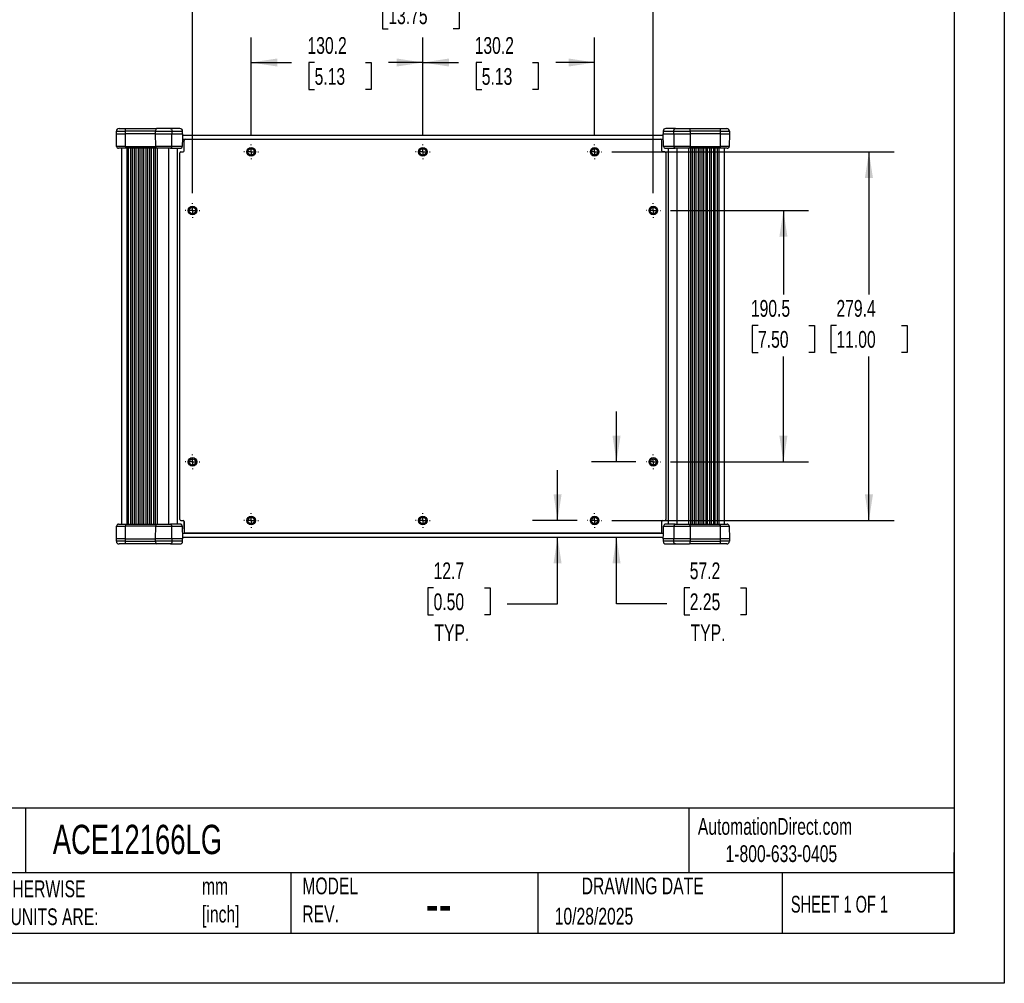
# Model space of a CAD drawing. Header units: millimetres. Extents: x 0 to 1676, y 0 to 1295.
# Tile 4 of 7: x 930 to 1676, y 0 to 730. Entities that reach past the tile are written whole.
import ezdxf

# ---------------------------------------------------------------- set-up
doc = ezdxf.new("R2010")
doc.units = ezdxf.units.MM
doc.header["$LTSCALE"] = 6
doc.linetypes.add('CENTERX2', pattern=[20.32, 12.7, -2.54, 2.54, -2.54])
doc.layers.add('CENTER', color=40, linetype='CENTERX2')
doc.layers.add('DIMENSIONS', color=140, linetype='Continuous', lineweight=25)
doc.layers.add('TEXT', color=140, linetype='Continuous', lineweight=25)
doc.styles.add('SLDTEXTSTYLE0', font='TXT', dxfattribs={"width": 0.7})
doc.styles.add('SLDTEXTSTYLE1', font='TXT', dxfattribs={"width": 0.65})
doc.dimstyles.new('SLDDIMSTYLE0', dxfattribs={"dimtxt": 12.948047, "dimasz": 19.812, "dimexe": 0, "dimexo": 0.0625, "dimgap": 3.237012, "dimtad": 0, "dimtih": 1, "dimtoh": 1, "dimdec": 1, "dimrnd": 1e-09, "dimzin": 12, "dimdsep": 46, "dimtxsty": 'SLDTEXTSTYLE0', "dimsah": 1, "dimcen": 0.09, "dimadec": 0, "dimazin": 3, "dimtfac": 1, "dimtdec": 1, "dimtofl": 0, "dimtmove": 0, "dimatfit": 3, "dimfxl": 0, "dimfrac": 2, "dimtolj": 1, "dimtzin": 12, "dimarcsym": 0})
doc.dimstyles.new('SLDDIMSTYLE1', dxfattribs={"dimtxt": 12.948047, "dimasz": 19.812, "dimexe": 0, "dimexo": 0.0625, "dimgap": 3.237012, "dimtad": 0, "dimtih": 1, "dimtoh": 1, "dimdec": 1, "dimrnd": 1e-09, "dimzin": 12, "dimdsep": 46, "dimtxsty": 'SLDTEXTSTYLE0', "dimsah": 1, "dimcen": 0.09, "dimadec": 0, "dimazin": 3, "dimtfac": 1, "dimtdec": 1, "dimtmove": 0, "dimatfit": 0, "dimfxl": 0, "dimfrac": 2, "dimtolj": 1, "dimtzin": 12, "dimarcsym": 0})

# ---------------------------------------------------------------- blocks, each defined once
blk = doc.blocks.new('_D_9')
at = {"layer": 'DIMENSIONS'}
for p, q in [((1105.6, 643.2), (1105.6, 716.85)), ((1235.78, 643.2), (1235.78, 716.85)), ((1105.6, 697.8), (1136.16, 697.8)), ((1153.71, 697.8), (1149.36, 697.8)), ((1149.36, 697.8), (1149.36, 677.23)), ((1192.19, 697.8), (1196.53, 697.8)), ((1196.53, 697.8), (1196.53, 677.23)), ((1235.78, 697.8), (1209.73, 697.8)), ((1149.36, 677.23), (1153.71, 677.23)), ((1196.53, 677.23), (1192.19, 677.23))]:
    blk.add_line(p, q, dxfattribs=at)
for points in [[(1105.6, 697.8), (1125.42, 694.76), (1125.42, 700.85)], [(1235.78, 697.8), (1215.97, 700.85), (1215.97, 694.76)]]:
    blk.add_solid(points, dxfattribs=at)
at = {"layer": 'DIMENSIONS', "char_height": 12.7, "attachment_point": 1, "style": 'SLDTEXTSTYLE0'}
for s, insert in [('130.2', (1148.32, 717.07)), ('5.13', (1153.71, 693.6))]:
    blk.add_mtext(s, dxfattribs=dict(at, insert=insert))
blk = doc.blocks.new('_D_10')
at = {"layer": 'DIMENSIONS'}
for p, q in [((1235.78, 643.2), (1235.78, 716.85)), ((1365.95, 643.2), (1365.95, 716.85)), ((1235.78, 697.8), (1262.85, 697.8)), ((1280.39, 697.8), (1276.05, 697.8)), ((1276.05, 697.8), (1276.05, 677.23)), ((1318.87, 697.8), (1323.22, 697.8)), ((1323.22, 697.8), (1323.22, 677.23)), ((1365.95, 697.8), (1336.41, 697.8)), ((1276.05, 677.23), (1280.39, 677.23)), ((1323.22, 677.23), (1318.87, 677.23))]:
    blk.add_line(p, q, dxfattribs=at)
for points in [[(1235.78, 697.8), (1255.59, 694.76), (1255.59, 700.85)], [(1365.95, 697.8), (1346.14, 700.85), (1346.14, 694.76)]]:
    blk.add_solid(points, dxfattribs=at)
at = {"layer": 'DIMENSIONS', "char_height": 12.7, "attachment_point": 1, "style": 'SLDTEXTSTYLE0'}
for s, insert in [('130.2', (1275.01, 717.07)), ('5.13', (1280.39, 693.6))]:
    blk.add_mtext(s, dxfattribs=dict(at, insert=insert))
blk = doc.blocks.new('_D_11')
at = {"layer": 'DIMENSIONS'}
for p, q in [((1061.15, 598.75), (1061.15, 762.84)), ((1410.4, 598.75), (1410.4, 762.84)), ((1061.15, 743.79), (1192.04, 743.79)), ((1209.58, 743.79), (1205.24, 743.79)), ((1205.24, 743.79), (1205.24, 723.21)), ((1258.83, 743.79), (1263.18, 743.79)), ((1263.18, 743.79), (1263.18, 723.21)), ((1410.4, 743.79), (1276.38, 743.79)), ((1205.24, 723.21), (1209.58, 723.21)), ((1263.18, 723.21), (1258.83, 723.21))]:
    blk.add_line(p, q, dxfattribs=at)
for points in [[(1061.15, 743.79), (1080.97, 740.74), (1080.97, 746.84)], [(1410.4, 743.79), (1390.59, 746.84), (1390.59, 740.74)]]:
    blk.add_solid(points, dxfattribs=at)
at = {"layer": 'DIMENSIONS', "char_height": 12.7, "attachment_point": 1, "style": 'SLDTEXTSTYLE0'}
for s, insert in [('349.3', (1209.58, 763.06)), ('13.75', (1209.58, 739.58))]:
    blk.add_mtext(s, dxfattribs=dict(at, insert=insert))
blk = doc.blocks.new('_D_12')
at = {"layer": 'DIMENSIONS'}
for p, q in [((1423.54, 585.62), (1528.04, 585.62)), ((1508.99, 585.62), (1508.99, 522.04)), ((1489.75, 498.56), (1485.4, 498.56)), ((1485.4, 498.56), (1485.4, 477.98)), ((1528.23, 498.56), (1532.57, 498.56)), ((1532.57, 498.56), (1532.57, 477.98)), ((1485.4, 477.98), (1489.75, 477.98)), ((1532.57, 477.98), (1528.23, 477.98)), ((1508.99, 395.12), (1508.99, 475.08)), ((1423.54, 395.12), (1528.04, 395.12))]:
    blk.add_line(p, q, dxfattribs=at)
for points in [[(1508.99, 585.62), (1505.94, 565.81), (1512.04, 565.81)], [(1508.99, 395.12), (1512.04, 414.93), (1505.94, 414.93)]]:
    blk.add_solid(points, dxfattribs=at)
at = {"layer": 'DIMENSIONS', "char_height": 12.7, "attachment_point": 1, "style": 'SLDTEXTSTYLE0'}
for s, insert in [('190.5', (1484.36, 517.83)), ('7.50', (1489.75, 494.35))]:
    blk.add_mtext(s, dxfattribs=dict(at, insert=insert))
blk = doc.blocks.new('_D_13')
at = {"layer": 'DIMENSIONS'}
for p, q in [((1379.09, 630.07), (1592.87, 630.07)), ((1573.82, 630.07), (1573.82, 522.04)), ((1549.19, 498.56), (1544.84, 498.56)), ((1544.84, 498.56), (1544.84, 477.98)), ((1598.44, 498.56), (1602.79, 498.56)), ((1602.79, 498.56), (1602.79, 477.98)), ((1544.84, 477.98), (1549.19, 477.98)), ((1602.79, 477.98), (1598.44, 477.98)), ((1573.82, 350.67), (1573.82, 475.08)), ((1379.09, 350.67), (1592.87, 350.67))]:
    blk.add_line(p, q, dxfattribs=at)
for points in [[(1573.82, 630.07), (1570.77, 610.26), (1576.86, 610.26)], [(1573.82, 350.67), (1576.86, 370.48), (1570.77, 370.48)]]:
    blk.add_solid(points, dxfattribs=at)
at = {"layer": 'DIMENSIONS', "char_height": 12.7, "attachment_point": 1, "style": 'SLDTEXTSTYLE0'}
for s, insert in [('279.4', (1549.19, 517.83)), ('11.00', (1549.19, 494.35))]:
    blk.add_mtext(s, dxfattribs=dict(at, insert=insert))
blk = doc.blocks.new('_D_14')
at = {"layer": 'DIMENSIONS'}
for p, q in [((1382.53, 395.12), (1382.53, 433.22)), ((1397.27, 395.12), (1363.48, 395.12)), ((1382.53, 287.6), (1382.53, 337.97)), ((1438.02, 299.71), (1433.67, 299.71)), ((1433.67, 299.71), (1433.67, 279.13)), ((1476.5, 299.71), (1480.85, 299.71)), ((1480.85, 299.71), (1480.85, 279.13)), ((1420.63, 287.6), (1382.53, 287.6)), ((1433.67, 279.13), (1438.02, 279.13)), ((1480.85, 279.13), (1476.5, 279.13))]:
    blk.add_line(p, q, dxfattribs=at)
for points in [[(1382.53, 395.12), (1385.58, 414.93), (1379.48, 414.93)], [(1382.53, 337.97), (1379.48, 318.16), (1385.58, 318.16)]]:
    blk.add_solid(points, dxfattribs=at)
at = {"layer": 'DIMENSIONS', "char_height": 12.7, "attachment_point": 1, "style": 'SLDTEXTSTYLE0'}
for s, insert in [('57.2', (1438.02, 318.98)), ('2.25', (1438.02, 295.5)), ('TYP.', (1438.65, 272.02))]:
    blk.add_mtext(s, dxfattribs=dict(at, insert=insert))
blk = doc.blocks.new('_D_15')
at = {"layer": 'DIMENSIONS'}
for p, q in [((1337.84, 350.67), (1337.84, 388.77)), ((1352.82, 350.67), (1318.79, 350.67)), ((1337.84, 287.6), (1337.84, 337.97)), ((1243.87, 299.71), (1239.52, 299.71)), ((1239.52, 299.71), (1239.52, 279.13)), ((1282.34, 299.71), (1286.69, 299.71)), ((1286.69, 299.71), (1286.69, 279.13)), ((1299.74, 287.6), (1337.84, 287.6)), ((1239.52, 279.13), (1243.87, 279.13)), ((1286.69, 279.13), (1282.34, 279.13))]:
    blk.add_line(p, q, dxfattribs=at)
for points in [[(1337.84, 350.67), (1340.88, 370.48), (1334.79, 370.48)], [(1337.84, 337.97), (1334.79, 318.16), (1340.88, 318.16)]]:
    blk.add_solid(points, dxfattribs=at)
at = {"layer": 'DIMENSIONS', "char_height": 12.7, "attachment_point": 1, "style": 'SLDTEXTSTYLE0'}
for s, insert in [('12.7', (1243.87, 318.98)), ('0.50', (1243.87, 295.5)), ('TYP.', (1244.49, 272.02))]:
    blk.add_mtext(s, dxfattribs=dict(at, insert=insert))
blk = doc.blocks.new('SW_CENTERMARKSYMBOL_2')
at = {"layer": 'CENTER', "color": 0}
for p, q in [((-5.08, 0), (-5.5118, 0)), ((0, 0), (-2.54, 0)), ((0, 5.08), (0, 5.5118)), ((0, 0), (0, 2.54)), ((0, 0), (0, -2.54)), ((0, 0), (2.54, 0)), ((5.08, 0), (5.5118, 0)), ((0, -5.08), (0, -5.5118))]:
    blk.add_line(p, q, dxfattribs=at)
blk = doc.blocks.new('SW_CENTERMARKSYMBOL_3')
at = {"layer": 'CENTER', "color": 0}
for p, q in [((-5.08, 0), (-5.5118, 0)), ((0, 0), (-2.54, 0)), ((0, 5.08), (0, 5.5118)), ((0, 0), (0, 2.54)), ((0, 0), (0, -2.54)), ((0, 0), (2.54, 0)), ((5.08, 0), (5.5118, 0)), ((0, -5.08), (0, -5.5118))]:
    blk.add_line(p, q, dxfattribs=at)
blk = doc.blocks.new('SW_CENTERMARKSYMBOL_4')
at = {"layer": 'CENTER', "color": 0}
for p, q in [((-5.08, 0), (-5.5118, 0)), ((0, 0), (-2.54, 0)), ((0, 5.08), (0, 5.5118)), ((0, 0), (0, 2.54)), ((0, 0), (0, -2.54)), ((0, 0), (2.54, 0)), ((5.08, 0), (5.5118, 0)), ((0, -5.08), (0, -5.5118))]:
    blk.add_line(p, q, dxfattribs=at)
blk = doc.blocks.new('SW_CENTERMARKSYMBOL_5')
at = {"layer": 'CENTER', "color": 0}
for p, q in [((-5.08, 0), (-5.5118, 0)), ((0, 0), (-2.54, 0)), ((0, 5.08), (0, 5.5118)), ((0, 0), (0, 2.54)), ((0, 0), (0, -2.54)), ((0, 0), (2.54, 0)), ((5.08, 0), (5.5118, 0)), ((0, -5.08), (0, -5.5118))]:
    blk.add_line(p, q, dxfattribs=at)
blk = doc.blocks.new('SW_CENTERMARKSYMBOL_6')
at = {"layer": 'CENTER', "color": 0}
for p, q in [((-5.08, 0), (-5.5118, 0)), ((0, 0), (-2.54, 0)), ((0, 5.08), (0, 5.5118)), ((0, 0), (0, 2.54)), ((0, 0), (0, -2.54)), ((0, 0), (2.54, 0)), ((5.08, 0), (5.5118, 0)), ((0, -5.08), (0, -5.5118))]:
    blk.add_line(p, q, dxfattribs=at)
blk = doc.blocks.new('SW_CENTERMARKSYMBOL_7')
at = {"layer": 'CENTER', "color": 0}
for p, q in [((-5.08, 0), (-5.5118, 0)), ((0, 0), (-2.54, 0)), ((0, 5.08), (0, 5.5118)), ((0, 0), (0, 2.54)), ((0, 0), (0, -2.54)), ((0, 0), (2.54, 0)), ((5.08, 0), (5.5118, 0)), ((0, -5.08), (0, -5.5118))]:
    blk.add_line(p, q, dxfattribs=at)
blk = doc.blocks.new('SW_CENTERMARKSYMBOL_8')
at = {"layer": 'CENTER', "color": 0}
for p, q in [((-5.08, 0), (-5.5118, 0)), ((0, 0), (-2.54, 0)), ((0, 5.08), (0, 5.5118)), ((0, 0), (0, 2.54)), ((0, 0), (0, -2.54)), ((0, 0), (2.54, 0)), ((5.08, 0), (5.5118, 0)), ((0, -5.08), (0, -5.5118))]:
    blk.add_line(p, q, dxfattribs=at)
blk = doc.blocks.new('SW_CENTERMARKSYMBOL_9')
at = {"layer": 'CENTER', "color": 0}
for p, q in [((-5.08, 0), (-5.5118, 0)), ((0, 0), (-2.54, 0)), ((0, 5.08), (0, 5.5118)), ((0, 0), (0, 2.54)), ((0, 0), (0, -2.54)), ((0, 0), (2.54, 0)), ((5.08, 0), (5.5118, 0)), ((0, -5.08), (0, -5.5118))]:
    blk.add_line(p, q, dxfattribs=at)
blk = doc.blocks.new('SW_CENTERMARKSYMBOL_10')
at = {"layer": 'CENTER', "color": 0}
for p, q in [((-5.08, 0), (-5.5118, 0)), ((0, 0), (-2.54, 0)), ((0, 5.08), (0, 5.5118)), ((0, 0), (0, 2.54)), ((0, 0), (0, -2.54)), ((0, 0), (2.54, 0)), ((5.08, 0), (5.5118, 0)), ((0, -5.08), (0, -5.5118))]:
    blk.add_line(p, q, dxfattribs=at)
blk = doc.blocks.new('SW_CENTERMARKSYMBOL_11')
at = {"layer": 'CENTER', "color": 0}
for p, q in [((-5.08, 0), (-5.5118, 0)), ((0, 0), (-2.54, 0)), ((0, 5.08), (0, 5.5118)), ((0, 0), (0, 2.54)), ((0, 0), (0, -2.54)), ((0, 0), (2.54, 0)), ((5.08, 0), (5.5118, 0)), ((0, -5.08), (0, -5.5118))]:
    blk.add_line(p, q, dxfattribs=at)

msp = doc.modelspace()

# ---------------------------------------------------------------- linework, layer by layer
at = {"color": 7, "linetype": 'Continuous'}
for p, q in [((1676.41, 1295.42), (1676.41, 0.02)), ((1676.41, 0.02), (0.01, 0.02))]:
    msp.add_line(p, q, dxfattribs=at)
for p, q in [((1003.47, 645.79), (1010.22, 645.79)), ((1003.47, 643.79), (1003.47, 645.79)), ((1003.64, 634.26), (1003.47, 643.79)), ((1003.47, 643.79), (1010.22, 643.79)), ((1005.47, 647.79), (1010.73, 647.79)), ((1010.22, 645.79), (1010.22, 643.79)), ((1033.25, 645.79), (1010.22, 645.79)), ((1033.25, 643.79), (1010.22, 643.79)), ((1010.22, 643.79), (1010.26, 634.26)), ((1010.73, 647.79), (1033.76, 647.79)), ((1033.25, 643.79), (1033.25, 645.79)), ((1033.25, 645.79), (1045.61, 645.79)), ((1033.25, 643.79), (1045.61, 643.79)), ((1033.29, 634.26), (1033.25, 643.79)), ((1044.37, 647.79), (1033.76, 647.79)), ((1051.67, 647.79), (1044.37, 647.79)), ((1045.5, 634.26), (1045.61, 643.79)), ((1045.61, 645.79), (1045.61, 643.79)), ((1045.61, 645.79), (1053.67, 645.79)), ((1045.61, 643.79), (1053.58, 643.79)), ((1053.56, 642.77), (1418, 642.77)), ((1053.58, 643.79), (1053.67, 643.79)), ((1053.67, 643.79), (1053.67, 645.79)), ((1417.89, 645.79), (1417.89, 643.79)), ((1417.89, 645.79), (1425.95, 645.79)), ((1417.89, 643.79), (1417.98, 643.79)), ((1417.98, 643.79), (1425.95, 643.79)), ((1418.16, 634.26), (1417.98, 643.79)), ((1427.19, 647.79), (1419.89, 647.79)), ((1425.95, 645.79), (1438.31, 645.79)), ((1425.95, 643.79), (1425.95, 645.79)), ((1425.95, 643.79), (1438.31, 643.79)), ((1425.95, 643.79), (1426.06, 634.26)), ((1427.19, 647.79), (1437.8, 647.79)), ((1437.8, 647.79), (1460.83, 647.79)), ((1438.31, 643.79), (1438.27, 634.26)), ((1438.31, 645.79), (1438.31, 643.79)), ((1461.34, 645.79), (1438.31, 645.79)), ((1461.34, 643.79), (1438.31, 643.79)), ((1460.83, 647.79), (1466.09, 647.79)), ((1461.3, 634.26), (1461.34, 643.79)), ((1461.34, 643.79), (1461.34, 645.79)), ((1461.34, 645.79), (1468.09, 645.79)), ((1461.34, 643.79), (1468.09, 643.79)), ((1468.09, 643.79), (1467.92, 634.26)), ((1468.09, 645.79), (1468.09, 643.79)), ((1053.5, 639.69), (1418.06, 639.69)), ((1054.8, 630.87), (1054.8, 638.8)), ((1054.8, 630.85), (1054.8, 636.42)), ((1054.8, 636.42), (1054.8, 636.42)), ((1055.6, 639.6), (1415.96, 639.6)), ((1416.75, 630.87), (1416.75, 638.8)), ((1416.75, 636.42), (1416.76, 636.42)), ((1416.76, 630.85), (1416.76, 636.42)), ((1010.26, 634.26), (1003.64, 634.26)), ((1010.65, 632.79), (1005.14, 632.79)), ((1007.57, 347.96), (1007.57, 632.79)), ((1010.26, 634.26), (1033.29, 634.26)), ((1033.68, 632.79), (1010.65, 632.79)), ((1011.28, 632.79), (1011.28, 347.96)), ((1012.73, 347.96), (1012.73, 632.79)), ((1014.18, 632.79), (1014.18, 347.96)), ((1015.62, 347.96), (1015.62, 632.79)), ((1017.07, 632.79), (1017.07, 347.96)), ((1018.52, 347.96), (1018.52, 632.79)), ((1019.97, 632.79), (1019.97, 347.96)), ((1021.42, 347.96), (1021.42, 632.79)), ((1022.87, 632.79), (1022.87, 347.96)), ((1024.32, 347.96), (1024.32, 632.79)), ((1025.77, 632.79), (1025.77, 347.96)), ((1027.22, 347.96), (1027.22, 632.79)), ((1028.66, 632.79), (1028.66, 347.96)), ((1030.11, 347.96), (1030.11, 632.79)), ((1031.56, 632.79), (1031.56, 347.96)), ((1033.01, 347.96), (1033.01, 632.79)), ((1045.5, 634.26), (1033.29, 634.26)), ((1044.58, 632.79), (1033.68, 632.79)), ((1034.31, 632.79), (1034.31, 347.96)), ((1043.07, 632.79), (1043.07, 347.96)), ((1044.58, 632.79), (1051.91, 632.79)), ((1053.4, 634.26), (1045.5, 634.26)), ((1049.57, 632.79), (1049.57, 347.96)), ((1051.63, 351.47), (1051.63, 629.28)), ((1052.42, 630.07), (1054.01, 630.07)), ((1419.14, 630.07), (1417.55, 630.07)), ((1426.06, 634.26), (1418.16, 634.26)), ((1419.65, 632.79), (1426.98, 632.79)), ((1419.93, 629.28), (1419.93, 351.47)), ((1421.99, 347.96), (1421.99, 632.79)), ((1438.27, 634.26), (1426.06, 634.26)), ((1437.88, 632.79), (1426.98, 632.79)), ((1428.49, 347.96), (1428.49, 632.79)), ((1437.25, 347.96), (1437.25, 632.79)), ((1460.91, 632.79), (1437.88, 632.79)), ((1438.27, 634.26), (1461.3, 634.26)), ((1438.55, 632.79), (1438.55, 347.96)), ((1440, 347.96), (1440, 632.79)), ((1441.45, 632.79), (1441.45, 347.96)), ((1442.9, 347.96), (1442.9, 632.79)), ((1444.34, 632.79), (1444.34, 347.96)), ((1445.79, 347.96), (1445.79, 632.79)), ((1447.24, 632.79), (1447.24, 347.96)), ((1448.69, 347.96), (1448.69, 632.79)), ((1450.14, 632.79), (1450.14, 347.96)), ((1451.59, 347.96), (1451.59, 632.79)), ((1453.04, 632.79), (1453.04, 347.96)), ((1454.49, 347.96), (1454.49, 632.79)), ((1455.94, 632.79), (1455.94, 347.96)), ((1457.38, 347.96), (1457.38, 632.79)), ((1458.83, 632.79), (1458.83, 347.96)), ((1460.28, 347.96), (1460.28, 632.79)), ((1466.42, 632.79), (1460.91, 632.79)), ((1467.92, 634.26), (1461.3, 634.26)), ((1463.99, 632.79), (1463.99, 347.96)), ((1003.47, 336.96), (1003.64, 346.48)), ((1003.64, 346.48), (1010.26, 346.48)), ((1005.14, 347.96), (1010.65, 347.96)), ((1010.26, 346.48), (1010.22, 336.96)), ((1033.29, 346.48), (1010.26, 346.48)), ((1010.65, 347.96), (1033.68, 347.96)), ((1033.25, 336.96), (1033.29, 346.48)), ((1033.29, 346.48), (1045.5, 346.48)), ((1033.68, 347.96), (1044.58, 347.96)), ((1051.91, 347.96), (1044.58, 347.96)), ((1045.61, 336.96), (1045.5, 346.48)), ((1045.5, 346.48), (1053.4, 346.48)), ((1052.42, 350.67), (1054.01, 350.67)), ((1053.4, 346.48), (1053.58, 336.96)), ((1054.8, 344.32), (1054.8, 349.9)), ((1054.8, 349.88), (1054.8, 341.94)), ((1054.8, 344.32), (1054.8, 344.32)), ((1416.75, 341.94), (1416.75, 349.88)), ((1416.75, 344.32), (1416.76, 344.32)), ((1416.76, 344.32), (1416.76, 349.9)), ((1417.55, 350.67), (1419.14, 350.67)), ((1418.16, 346.48), (1426.06, 346.48)), ((1426.98, 347.96), (1419.65, 347.96)), ((1426.06, 346.48), (1425.95, 336.96)), ((1426.06, 346.48), (1438.27, 346.48)), ((1426.98, 347.96), (1437.88, 347.96)), ((1437.88, 347.96), (1460.91, 347.96)), ((1438.27, 346.48), (1438.31, 336.96)), ((1461.3, 346.48), (1438.27, 346.48)), ((1460.91, 347.96), (1466.42, 347.96)), ((1461.34, 336.96), (1461.3, 346.48)), ((1461.3, 346.48), (1467.92, 346.48)), ((1467.92, 346.48), (1468.09, 336.96)), ((1010.22, 336.96), (1003.47, 336.96)), ((1003.47, 334.96), (1003.47, 336.96)), ((1010.22, 336.96), (1010.22, 334.96)), ((1010.22, 336.96), (1033.25, 336.96)), ((1033.25, 334.96), (1033.25, 336.96)), ((1045.61, 336.96), (1033.25, 336.96)), ((1045.61, 336.96), (1045.61, 334.96)), ((1053.58, 336.96), (1045.61, 336.96)), ((1053.5, 341.06), (1418.06, 341.06)), ((1418, 337.97), (1053.56, 337.97)), ((1053.67, 336.96), (1053.58, 336.96)), ((1053.67, 334.96), (1053.67, 336.96)), ((1415.96, 341.15), (1055.6, 341.15)), ((1417.89, 336.96), (1417.89, 334.96)), ((1417.98, 336.96), (1417.89, 336.96)), ((1425.95, 336.96), (1417.98, 336.96)), ((1425.95, 334.96), (1425.95, 336.96)), ((1438.31, 336.96), (1425.95, 336.96)), ((1438.31, 336.96), (1438.31, 334.96)), ((1438.31, 336.96), (1461.34, 336.96)), ((1461.34, 334.96), (1461.34, 336.96)), ((1468.09, 336.96), (1461.34, 336.96)), ((1468.09, 336.96), (1468.09, 334.96)), ((1010.22, 334.96), (1003.47, 334.96)), ((1010.73, 332.96), (1005.47, 332.96)), ((1010.22, 334.96), (1033.25, 334.96)), ((1033.76, 332.96), (1010.73, 332.96)), ((1045.61, 334.96), (1033.25, 334.96)), ((1044.37, 332.96), (1033.76, 332.96)), ((1044.37, 332.96), (1051.67, 332.96)), ((1053.67, 334.96), (1045.61, 334.96)), ((1425.95, 334.96), (1417.89, 334.96)), ((1419.89, 332.96), (1427.19, 332.96)), ((1438.31, 334.96), (1425.95, 334.96)), ((1427.19, 332.96), (1437.8, 332.96)), ((1460.83, 332.96), (1437.8, 332.96)), ((1438.31, 334.96), (1461.34, 334.96)), ((1466.09, 332.96), (1460.83, 332.96)), ((1468.09, 334.96), (1461.34, 334.96))]:
    msp.add_line(p, q)
for centre, radius in [((1105.6, 630.07), 3.25), ((1105.6, 630.07), 2.41), ((1235.78, 630.07), 3.25), ((1235.78, 630.07), 2.41), ((1365.95, 630.07), 3.25), ((1365.95, 630.07), 2.41), ((1061.15, 585.62), 3.25), ((1061.15, 585.62), 2.41), ((1410.4, 585.62), 3.25), ((1410.4, 585.62), 2.41), ((1061.15, 395.12), 3.25), ((1061.15, 395.12), 2.41), ((1410.4, 395.12), 3.25), ((1410.4, 395.12), 2.41), ((1105.6, 350.67), 3.25), ((1105.6, 350.67), 2.41), ((1235.78, 350.67), 3.25), ((1235.78, 350.67), 2.41), ((1365.95, 350.67), 3.25), ((1365.95, 350.67), 2.41)]:
    msp.add_circle(centre, radius)
for centre, radius, start, end in [((1005.47, 645.79), 2, 90, 180), ((1012.54, 646.26), 2.37, 139.60931, 191.36905), ((1035.57, 646.26), 2.37, 139.60931, 191.36906), ((1051.67, 645.79), 2, 0, 90), ((1419.89, 645.79), 2, 90, 180), ((1435.99, 646.26), 2.37, 348.63095, 40.39069), ((1459.02, 646.26), 2.37, 348.63095, 40.39069), ((1466.09, 645.79), 2, 360, 90), ((1051.91, 634.29), 1.5, 270, 0), ((1055.6, 638.8), 0.794, 90, 180), ((1415.96, 638.8), 0.794, 0, 90), ((1005.14, 634.29), 1.5, 181, 270), ((1011.97, 633.92), 1.74, 168.8058, 220.70472), ((1035, 633.92), 1.74, 168.8058, 220.70472), ((1052.42, 629.28), 0.794, 90, 180), ((1051.9, 634.28), 1.5, 270.14429, 359.1504), ((1054.01, 630.87), 0.794, 270, 0), ((1417.55, 630.87), 0.794, 180, 270), ((1419.65, 634.29), 1.5, 181.13026, 270), ((1419.66, 634.28), 1.5, 180.8496, 269.85571), ((1419.14, 629.28), 0.794, 0, 90), ((1436.56, 633.92), 1.74, 319.29528, 11.1942), ((1459.59, 633.92), 1.74, 319.29528, 11.1942), ((1466.42, 634.29), 1.5, 270, 359), ((1052.42, 351.47), 0.794, 180, 270), ((1419.14, 351.47), 0.794, 270, 0), ((1005.14, 346.46), 1.5, 90, 179), ((1011.97, 346.82), 1.74, 139.29528, 191.1942), ((1035, 346.82), 1.74, 139.29528, 191.1942), ((1051.91, 346.46), 1.5, 0, 90), ((1051.9, 346.46), 1.5, 0.8496, 89.85571), ((1054.01, 349.88), 0.794, 0, 90), ((1417.55, 349.88), 0.794, 90, 180), ((1419.65, 346.46), 1.5, 90, 178.92502), ((1419.66, 346.46), 1.5, 90.14429, 179.1504), ((1436.56, 346.82), 1.74, 348.8058, 40.70472), ((1459.59, 346.82), 1.74, 348.8058, 40.70472), ((1466.42, 346.46), 1.5, 1, 90), ((1055.6, 341.94), 0.794, 180, 270), ((1415.96, 341.94), 0.794, 270, 0), ((1005.47, 334.96), 2, 180, 270), ((1012.54, 334.49), 2.37, 168.63095, 220.39069), ((1035.57, 334.49), 2.37, 168.63095, 220.39069), ((1051.67, 334.96), 2, 270, 0), ((1419.89, 334.96), 2, 180, 270), ((1435.99, 334.49), 2.37, 319.60931, 11.36906), ((1459.02, 334.49), 2.37, 319.60931, 11.36905), ((1466.09, 334.96), 2, 270, 0)]:
    msp.add_arc(centre, radius, start, end)
for points, knots in [([(1044.37, 647.79), (1044.53, 647.79), (1044.69, 647.74), (1044.99, 647.54), (1045.13, 647.39), (1045.36, 647.02), (1045.45, 646.8), (1045.57, 646.31), (1045.61, 646.05), (1045.61, 645.79)], [0, 0, 0, 0, 0.25, 0.25, 0.5, 0.5, 0.75, 0.75, 1, 1, 1, 1]), ([(1053.58, 643.79), (1053.57, 643.04), (1053.54, 641.45), (1053.48, 638.28), (1053.43, 635.85), (1053.4, 634.26)], [0, 0, 0, 0, 0.236123, 0.500011, 1, 1, 1, 1]), ([(1425.95, 645.79), (1425.95, 646.05), (1425.99, 646.31), (1426.11, 646.8), (1426.2, 647.02), (1426.43, 647.39), (1426.57, 647.54), (1426.87, 647.74), (1427.03, 647.79), (1427.19, 647.79)], [0, 0, 0, 0, 0.25, 0.25, 0.5, 0.5, 0.75, 0.75, 1, 1, 1, 1]), ([(1044.58, 632.79), (1044.7, 632.79), (1044.82, 632.83), (1045.04, 632.97), (1045.14, 633.08), (1045.31, 633.36), (1045.38, 633.52), (1045.48, 633.88), (1045.5, 634.07), (1045.5, 634.26)], [0, 0, 0, 0, 0.25, 0.25, 0.5, 0.5, 0.75, 0.75, 1, 1, 1, 1]), ([(1426.06, 634.26), (1426.06, 634.07), (1426.08, 633.88), (1426.18, 633.52), (1426.25, 633.36), (1426.42, 633.08), (1426.52, 632.97), (1426.74, 632.83), (1426.86, 632.79), (1426.98, 632.79)], [0, 0, 0, 0, 0.25, 0.25, 0.5, 0.5, 0.75, 0.75, 1, 1, 1, 1]), ([(1045.5, 346.48), (1045.5, 346.68), (1045.48, 346.87), (1045.38, 347.23), (1045.31, 347.39), (1045.14, 347.66), (1045.04, 347.77), (1044.82, 347.92), (1044.7, 347.96), (1044.58, 347.96)], [0, 0, 0, 0, 0.25, 0.25, 0.5, 0.5, 0.75, 0.75, 1, 1, 1, 1]), ([(1417.98, 336.96), (1417.99, 337.71), (1418.02, 339.29), (1418.08, 342.47), (1418.13, 344.9), (1418.16, 346.48)], [0, 0, 0, 0, 0.236123, 0.500011, 1, 1, 1, 1]), ([(1426.98, 347.96), (1426.86, 347.96), (1426.74, 347.92), (1426.52, 347.77), (1426.42, 347.66), (1426.25, 347.39), (1426.18, 347.23), (1426.08, 346.87), (1426.06, 346.68), (1426.06, 346.48)], [0, 0, 0, 0, 0.25, 0.25, 0.5, 0.5, 0.75, 0.75, 1, 1, 1, 1]), ([(1045.61, 334.96), (1045.61, 334.7), (1045.57, 334.43), (1045.45, 333.95), (1045.36, 333.73), (1045.13, 333.36), (1044.99, 333.21), (1044.69, 333.01), (1044.53, 332.96), (1044.37, 332.96)], [0, 0, 0, 0, 0.25, 0.25, 0.5, 0.5, 0.75, 0.75, 1, 1, 1, 1]), ([(1427.19, 332.96), (1427.03, 332.96), (1426.87, 333.01), (1426.57, 333.21), (1426.43, 333.36), (1426.2, 333.73), (1426.11, 333.95), (1425.99, 334.43), (1425.95, 334.7), (1425.95, 334.96)], [0, 0, 0, 0, 0.25, 0.25, 0.5, 0.5, 0.75, 0.75, 1, 1, 1, 1])]:
    msp.add_open_spline(points, degree=3, knots=knots)
for points in [[(1053.4, 634.26), (1053.4, 634.26), (1053.41, 634.26), (1053.41, 634.26)], [(1418.15, 634.26), (1418.15, 634.26), (1418.16, 634.26), (1418.16, 634.26)], [(1053.41, 346.49), (1053.41, 346.48), (1053.4, 346.48), (1053.4, 346.48)], [(1418.16, 346.48), (1418.16, 346.48), (1418.15, 346.48), (1418.15, 346.49)]]:
    msp.add_open_spline(points, degree=3)
at = {"layer": 'TEXT'}
for p, q in [((1638.3, 1257.3), (1638.3, 38.1)), ((1638.3, 132.76), (38.1, 132.76)), ((934.55, 132.76), (934.55, 83.82)), ((1437.45, 132.76), (1437.45, 83.82)), ((1638.3, 38.1), (1638.3, 99.06)), ((1638.3, 83.82), (38.1, 83.82)), ((1135.8, 83.82), (1135.8, 38.1)), ((1322.79, 83.82), (1322.79, 38.1)), ((1508.09, 83.82), (1508.09, 38.1)), ((38.1, 38.1), (1638.3, 38.1))]:
    msp.add_line(p, q, dxfattribs=at)

# ---------------------------------------------------------------- block references
at = {"layer": 'CENTER'}
for name, p in [('SW_CENTERMARKSYMBOL_4', (1105.6, 630.07)), ('SW_CENTERMARKSYMBOL_10', (1235.78, 630.07)), ('SW_CENTERMARKSYMBOL_5', (1365.95, 630.07)), ('SW_CENTERMARKSYMBOL_7', (1061.15, 585.62)), ('SW_CENTERMARKSYMBOL_8', (1410.4, 585.62)), ('SW_CENTERMARKSYMBOL_6', (1061.15, 395.12)), ('SW_CENTERMARKSYMBOL_9', (1410.4, 395.12)), ('SW_CENTERMARKSYMBOL_2', (1105.6, 350.67)), ('SW_CENTERMARKSYMBOL_11', (1235.78, 350.67)), ('SW_CENTERMARKSYMBOL_3', (1365.95, 350.67))]:
    msp.add_blockref(name, p, dxfattribs=at)

# ---------------------------------------------------------------- texts
at = {"color": 179, "linetype": 'Continuous', "lineweight": 18, "char_height": 12.7, "attachment_point": 1, "style": 'SLDTEXTSTYLE0'}
for s, insert in [('AutomationDirect.com', (1444.17, 125.26)), ('1-800-633-0405', (1465.15, 104.62))]:
    msp.add_mtext(s, dxfattribs=dict(at, insert=insert))
at = {"layer": 'TEXT'}
for s, insert, char_height, attachment_point, style in [('ACE12166LG', (955.25, 120.14), 22.225, 1, 'SLDTEXTSTYLE0'), ('UNLESS OTHERWISE ^JSPECIFIED UNITS ARE:', (857.21, 77.98), 12.7, 1, 'SLDTEXTSTYLE0'), ('mm^J[inch]', (1068.38, 79.97), 12.7, 1, 'SLDTEXTSTYLE0'), ('MODEL ^JREV.', (1144.4, 80.18), 12.7, 1, 'SLDTEXTSTYLE0'), ('DRAWING DATE', (1402.35, 80.18), 12.7, 2, 'SLDTEXTSTYLE0'), ('SHEET 1 OF 1', (1514.65, 66.31), 12.7, 1, 'SLDTEXTSTYLE1'), ('--', (1237.79, 76.41), 31.75, 1, 'SLDTEXTSTYLE0'), ('10/28/2025', (1335.68, 57.22), 12.7, 1, 'SLDTEXTSTYLE0')]:
    msp.add_mtext(s, dxfattribs=dict(at, insert=insert, char_height=char_height, attachment_point=attachment_point, style=style))

# ---------------------------------------------------------------- dimensions: what is measured, and where the dimension line sits
at = {"layer": 'DIMENSIONS'}
for base, p1, p2, picture, middle in [((1410.40484609, 743.79138058), (1061.15484609, 591.13468058), (1410.40484609, 591.13468058), '_D_11', (1234.20796189, 743.79138058)), ((1235.78, 697.8), (1105.6, 635.58), (1235.78, 635.58), '_D_9', (1172.95, 697.8)), ((1365.95, 697.8), (1235.78, 635.58), (1365.95, 635.58), '_D_10', (1299.63, 697.8))]:
    dim = msp.add_linear_dim(base=base, p1=p1, p2=p2, dimstyle='SLDDIMSTYLE0', dxfattribs=at)
    dim.commit()
    dim.dimension.update_dxf_attribs({"geometry": picture, "text_midpoint": middle, "dimtype": 160})
for base, p1, p2, picture, middle in [((1573.82, 350.67), (1371.47, 630.07), (1371.47, 350.67), '_D_13', (1573.82, 498.56)), ((1508.99, 395.12), (1415.92, 585.62), (1415.92, 395.12), '_D_12', (1508.99, 498.56))]:
    dim = msp.add_linear_dim(base=base, p1=p1, p2=p2, angle=90, dimstyle='SLDDIMSTYLE0', dxfattribs=at)
    dim.commit()
    dim.dimension.update_dxf_attribs({"geometry": picture, "text_midpoint": middle, "dimtype": 160})
for base, p1, p2, picture, middle in [((1382.5291591, 337.97288058), (1404.89304609, 395.12288058), (1437.25221068, 337.97288058), '_D_14', (1382.5291591, 287.59513782)), ((1337.84, 337.97), (1360.44, 350.67), (1437.25, 337.97), '_D_15', (1337.84, 287.6))]:
    dim = msp.add_linear_dim(base=base, p1=p1, p2=p2, angle=90, text='<>\\PTYP.', dimstyle='SLDDIMSTYLE1', dxfattribs=at)
    dim.commit()
    dim.dimension.update_dxf_attribs({"geometry": picture, "text_midpoint": middle, "dimtype": 160})

doc.saveas('drawing.dxf')
